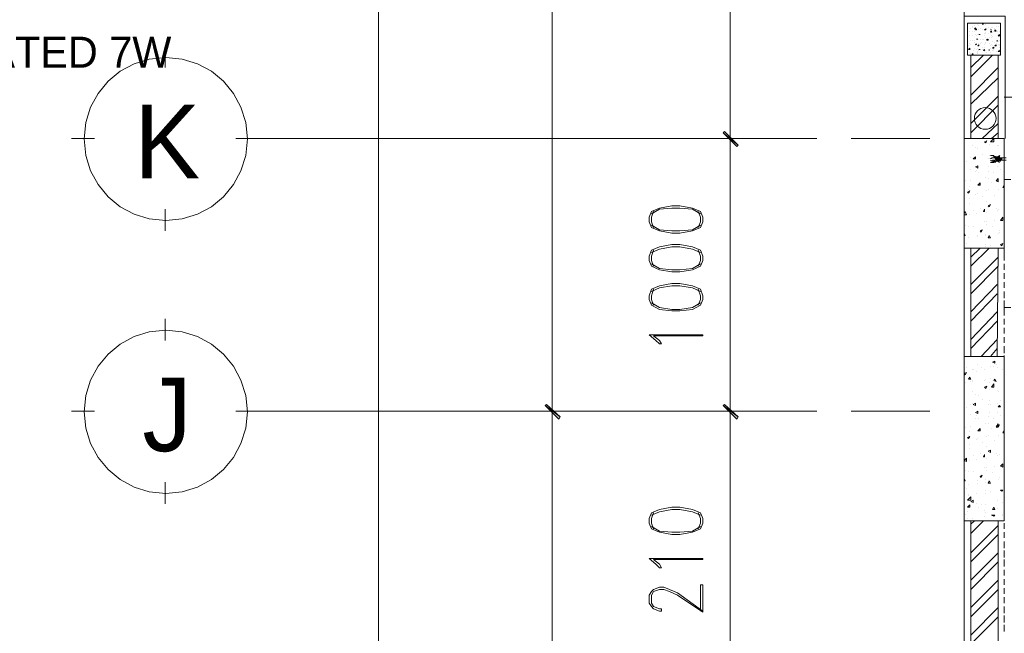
# Model space of a CAD drawing. Header units: millimetres. Extents: x 17 to 403, y 12 to 285.
# Tile 128 of 145: x 204 to 241, y 189 to 212. Entities that reach past the tile are written whole.
import ezdxf

# ---------------------------------------------------------------- set-up
doc = ezdxf.new("R2010")
doc.units = ezdxf.units.MM
for name, color, linetype in [('FILL_000000', 7, 'Continuous'), ('LINE_000000', 7, 'Continuous'), ('TEXT', 7, 'Continuous')]:
    doc.layers.add(name, color=color, linetype=linetype)

msp = doc.modelspace()

# ---------------------------------------------------------------- hatches: boundary and pattern name
at = {"layer": 'FILL_000000'}
h = msp.add_hatch(color=7, dxfattribs=at)
h.dxf.hatch_style = 1
h.paths.add_polyline_path([(231.013, 207.095), (230.463, 207.56), (230.505, 207.603), (231.013, 207.095)])
h = msp.add_hatch(color=7, dxfattribs=at)
h.dxf.hatch_style = 1
h.paths.add_polyline_path([(230.505, 207.603), (230.463, 207.56), (231.013, 207.095), (230.505, 207.603)])
h = msp.add_hatch(color=7, dxfattribs=at)
h.dxf.hatch_style = 1
h.paths.add_polyline_path([(230.971, 207.052), (231.013, 207.095), (230.463, 207.56), (230.971, 207.052)])
h = msp.add_hatch(color=7, dxfattribs=at)
h.dxf.hatch_style = 1
h.paths.add_polyline_path([(230.463, 207.56), (231.013, 207.095), (230.971, 207.052), (230.463, 207.56)])
h = msp.add_hatch(color=7, dxfattribs=at)
h.dxf.hatch_style = 1
h.paths.add_polyline_path([(223.901, 197.485), (223.859, 197.443), (224.409, 197.019), (223.901, 197.485)])
h = msp.add_hatch(color=7, dxfattribs=at)
h.dxf.hatch_style = 1
h.paths.add_polyline_path([(224.409, 197.019), (223.859, 197.443), (223.901, 197.485), (224.409, 197.019)])
h = msp.add_hatch(color=7, dxfattribs=at)
h.dxf.hatch_style = 1
h.paths.add_polyline_path([(223.859, 197.443), (224.409, 197.019), (224.367, 196.935), (223.859, 197.443)])
h = msp.add_hatch(color=7, dxfattribs=at)
h.dxf.hatch_style = 1
h.paths.add_polyline_path([(224.367, 196.935), (224.409, 197.019), (223.859, 197.443), (224.367, 196.935)])
h = msp.add_hatch(color=7, dxfattribs=at)
h.dxf.hatch_style = 1
h.paths.add_polyline_path([(230.505, 197.485), (230.463, 197.443), (231.013, 197.019), (230.505, 197.485)])
h = msp.add_hatch(color=7, dxfattribs=at)
h.dxf.hatch_style = 1
h.paths.add_polyline_path([(231.013, 197.019), (230.463, 197.443), (230.505, 197.485), (231.013, 197.019)])
h = msp.add_hatch(color=7, dxfattribs=at)
h.dxf.hatch_style = 1
h.paths.add_polyline_path([(230.463, 197.443), (231.013, 197.019), (230.971, 196.935), (230.463, 197.443)])
h = msp.add_hatch(color=7, dxfattribs=at)
h.dxf.hatch_style = 1
h.paths.add_polyline_path([(230.971, 196.935), (231.013, 197.019), (230.463, 197.443), (230.971, 196.935)])

# ---------------------------------------------------------------- linework, layer by layer
at = {"layer": 'LINE_000000', "lineweight": 0}
for p, q in [((217.678, 75.819), (217.678, 237.702)), ((224.113, 237.702), (224.113, 197.231)), ((230.717, 207.349), (230.717, 237.702)), ((239.395, 227.711), (239.395, 210.185)), ((239.691, 211.497), (239.691, 211.497)), ((239.776, 211.624), (239.776, 211.624)), ((239.776, 211.54), (239.776, 211.54)), ((239.903, 211.582), (239.903, 211.582)), ((239.945, 211.54), (239.945, 211.54)), ((240.072, 211.582), (240.115, 211.582)), ((240.072, 211.582), (240.072, 211.582)), ((240.072, 211.582), (240.115, 211.582)), ((240.072, 211.582), (240.072, 211.582)), ((240.199, 211.582), (240.199, 211.582)), ((240.411, 211.624), (240.411, 211.624)), ((240.496, 211.624), (240.496, 211.624)), ((240.58, 211.497), (240.58, 211.497)), ((240.665, 211.497), (240.665, 211.497)), ((240.75, 211.497), (240.75, 211.497)), ((239.607, 211.328), (239.607, 211.328)), ((239.607, 211.159), (239.607, 211.159)), ((239.607, 211.159), (239.607, 211.159)), ((239.607, 211.159), (239.607, 211.159)), ((239.649, 211.413), (239.649, 211.413)), ((239.649, 211.413), (239.649, 211.413)), ((239.649, 211.413), (239.649, 211.413)), ((239.691, 211.455), (239.691, 211.455)), ((239.691, 211.328), (239.691, 211.328)), ((239.691, 211.159), (239.691, 211.159)), ((239.776, 211.413), (239.818, 211.455)), ((239.776, 211.413), (239.818, 211.413)), ((239.776, 211.37), (239.776, 211.37)), ((239.776, 211.328), (239.776, 211.328)), ((239.818, 211.413), (239.818, 211.455)), ((239.818, 211.37), (239.861, 211.413)), ((239.818, 211.37), (239.861, 211.37)), ((239.818, 211.37), (239.818, 211.37)), ((239.818, 211.201), (239.818, 211.201)), ((239.861, 211.37), (239.861, 211.413)), ((239.861, 211.159), (239.861, 211.159)), ((239.903, 211.201), (239.903, 211.201)), ((239.945, 211.37), (239.945, 211.37)), ((239.945, 211.37), (239.945, 211.37)), ((239.945, 211.201), (239.988, 211.201)), ((239.945, 211.201), (239.945, 211.201)), ((239.945, 211.201), (239.988, 211.201)), ((239.945, 211.201), (239.945, 211.201)), ((239.988, 211.413), (239.988, 211.413)), ((240.072, 211.37), (240.072, 211.37)), ((240.072, 211.37), (240.072, 211.37)), ((240.157, 211.37), (240.199, 211.413)), ((240.157, 211.37), (240.199, 211.37)), ((240.157, 211.243), (240.157, 211.243)), ((240.157, 211.159), (240.157, 211.159)), ((240.199, 211.37), (240.199, 211.413)), ((240.199, 211.413), (240.199, 211.413)), ((240.199, 211.286), (240.199, 211.286)), ((240.199, 211.243), (240.199, 211.243)), ((240.242, 211.413), (240.242, 211.413)), ((240.284, 211.455), (240.284, 211.455)), ((240.284, 211.243), (240.284, 211.243)), ((240.369, 211.413), (240.369, 211.413)), ((240.369, 211.37), (240.411, 211.37)), ((240.369, 211.37), (240.411, 211.37)), ((240.369, 211.286), (240.411, 211.328)), ((240.369, 211.328), (240.369, 211.328)), ((240.369, 211.286), (240.411, 211.286)), ((240.411, 211.455), (240.411, 211.455)), ((240.411, 211.37), (240.411, 211.37)), ((240.411, 211.286), (240.411, 211.328)), ((240.411, 211.159), (240.411, 211.159)), ((240.453, 211.455), (240.453, 211.455)), ((240.453, 211.286), (240.453, 211.286)), ((240.453, 211.286), (240.453, 211.286)), ((240.453, 211.116), (240.453, 211.116)), ((240.496, 211.328), (240.496, 211.328)), ((240.538, 211.413), (240.538, 211.413)), ((240.538, 211.328), (240.538, 211.37)), ((240.58, 211.328), (240.538, 211.37)), ((240.538, 211.328), (240.58, 211.328)), ((240.623, 211.328), (240.623, 211.328)), ((240.665, 211.159), (240.707, 211.201)), ((240.665, 211.159), (240.707, 211.159)), ((240.665, 211.116), (240.665, 211.116)), ((240.707, 211.328), (240.707, 211.328)), ((240.707, 211.159), (240.707, 211.201)), ((240.707, 211.159), (240.707, 211.159)), ((240.707, 211.116), (240.707, 211.116)), ((240.707, 211.116), (240.707, 211.116)), ((209.762, 209.973), (209.762, 210.778)), ((239.522, 211.074), (239.522, 211.074)), ((239.522, 211.032), (239.522, 211.074)), ((239.564, 210.778), (239.564, 210.778)), ((239.607, 210.862), (239.607, 210.862)), ((239.649, 210.989), (239.649, 210.989)), ((239.649, 210.82), (239.649, 210.82)), ((239.691, 210.989), (239.691, 210.989)), ((239.776, 210.989), (239.776, 210.989)), ((239.776, 210.905), (239.776, 210.905)), ((239.818, 210.82), (239.861, 210.862)), ((239.818, 210.82), (239.861, 210.862)), ((239.818, 210.82), (239.818, 210.82)), ((239.861, 211.032), (239.903, 211.032)), ((239.861, 211.032), (239.903, 211.032)), ((239.861, 210.82), (239.861, 210.82)), ((239.861, 210.82), (239.861, 210.82)), ((239.903, 211.032), (239.903, 211.032)), ((239.903, 210.778), (239.945, 210.82)), ((239.903, 210.778), (239.945, 210.778)), ((239.945, 211.032), (239.945, 211.032)), ((239.945, 210.862), (239.945, 210.862)), ((239.945, 210.778), (239.945, 210.82)), ((239.988, 211.032), (239.988, 211.032)), ((239.988, 210.862), (239.988, 210.862)), ((240.03, 210.905), (240.03, 210.905)), ((240.072, 211.032), (240.072, 211.032)), ((240.115, 211.032), (240.115, 211.032)), ((240.157, 210.82), (240.157, 210.82)), ((240.199, 211.074), (240.199, 211.074)), ((240.199, 210.905), (240.199, 210.905)), ((240.199, 210.862), (240.199, 210.862)), ((240.242, 210.989), (240.242, 211.032)), ((240.284, 210.989), (240.242, 211.032)), ((240.242, 210.989), (240.284, 211.032)), ((240.242, 210.989), (240.284, 210.989)), ((240.242, 210.989), (240.284, 210.989)), ((240.284, 210.989), (240.284, 211.032)), ((240.326, 211.074), (240.326, 211.074)), ((240.326, 210.862), (240.326, 210.862)), ((240.369, 210.778), (240.369, 210.778)), ((240.411, 211.074), (240.411, 211.074)), ((240.411, 210.82), (240.411, 210.82)), ((240.453, 210.947), (240.453, 210.947)), ((240.453, 210.778), (240.453, 210.778)), ((240.538, 210.905), (240.538, 210.905)), ((240.538, 210.778), (240.58, 210.82)), ((240.538, 210.778), (240.58, 210.778)), ((240.58, 210.862), (240.58, 210.862)), ((240.58, 210.778), (240.58, 210.82)), ((240.623, 210.947), (240.623, 210.989)), ((240.623, 210.947), (240.623, 210.989)), ((240.623, 210.947), (240.623, 210.947)), ((240.665, 210.947), (240.665, 210.947)), ((240.665, 210.82), (240.665, 210.82)), ((240.707, 210.989), (240.707, 210.989)), ((240.707, 210.82), (240.707, 210.82)), ((240.707, 210.778), (240.707, 210.778)), ((239.564, 210.651), (239.607, 210.693)), ((239.564, 210.651), (239.607, 210.651)), ((239.607, 210.651), (239.607, 210.693)), ((239.607, 210.524), (239.607, 210.524)), ((239.649, 210.651), (239.649, 210.651)), ((239.649, 210.651), (239.649, 210.651)), ((239.649, 210.481), (239.649, 210.481)), ((239.649, 209.973), (240.115, 210.439)), ((239.649, 209.635), (240.453, 210.439)), ((239.691, 210.481), (239.734, 210.481)), ((239.691, 210.481), (239.691, 210.439)), ((239.691, 210.439), (239.734, 210.481)), ((239.734, 210.608), (239.734, 210.608)), ((239.734, 210.439), (239.734, 210.439)), ((239.776, 210.693), (239.776, 210.693)), ((239.861, 210.651), (239.861, 210.651)), ((239.903, 210.693), (239.903, 210.693)), ((239.903, 210.566), (239.903, 210.566)), ((239.903, 210.524), (239.903, 210.524)), ((239.903, 210.481), (239.903, 210.481)), ((239.945, 210.651), (239.945, 210.651)), ((239.945, 210.651), (239.988, 210.651)), ((239.988, 210.651), (239.945, 210.651)), ((239.945, 210.608), (239.945, 210.608)), ((240.072, 210.735), (240.072, 210.735)), ((240.072, 210.651), (240.072, 210.651)), ((240.115, 210.608), (240.157, 210.651)), ((240.115, 210.608), (240.157, 210.608)), ((240.157, 210.735), (240.157, 210.735)), ((240.157, 210.608), (240.157, 210.651)), ((240.157, 210.566), (240.157, 210.566)), ((240.199, 210.608), (240.199, 210.608)), ((240.199, 210.608), (240.199, 210.608)), ((240.242, 210.524), (240.242, 210.524)), ((240.326, 210.608), (240.326, 210.651)), ((240.326, 210.608), (240.326, 210.651)), ((240.326, 210.608), (240.326, 210.608)), ((240.369, 210.693), (240.369, 210.693)), ((240.369, 210.524), (240.369, 210.524)), ((240.369, 210.439), (240.369, 210.439)), ((240.453, 210.693), (240.496, 210.735)), ((240.453, 210.693), (240.496, 210.693)), ((240.453, 210.608), (240.453, 210.608)), ((240.453, 210.439), (240.453, 210.439)), ((240.453, 210.439), (240.453, 210.439)), ((240.496, 210.693), (240.496, 210.735)), ((240.496, 210.735), (240.496, 210.735)), ((240.496, 210.651), (240.496, 210.651)), ((240.496, 210.608), (240.496, 210.608)), ((240.58, 210.566), (240.58, 210.566)), ((240.665, 210.566), (240.707, 210.608)), ((240.665, 210.566), (240.707, 210.566)), ((240.707, 210.735), (240.707, 210.735)), ((240.707, 210.651), (240.707, 210.651)), ((240.707, 210.566), (240.707, 210.608)), ((240.707, 210.481), (240.707, 210.481)), ((240.707, 210.481), (240.707, 210.481)), ((239.649, 208.957), (240.665, 209.973)), ((239.649, 208.619), (240.665, 209.592)), ((239.649, 207.899), (240.665, 208.915)), ((239.649, 207.56), (240.665, 208.576)), ((240.877, 208.873), (308.695, 208.873)), ((240.072, 207.349), (240.665, 207.899)), ((240.411, 207.349), (240.665, 207.56)), ((207.137, 207.349), (206.29, 207.349)), ((212.386, 207.349), (213.191, 207.349)), ((232.283, 207.349), (212.767, 207.349)), ((233.934, 207.349), (229.955, 207.349)), ((233.934, 207.349), (229.955, 207.349)), ((230.717, 197.231), (230.717, 207.349)), ((238.125, 207.349), (235.204, 207.349)), ((239.395, 207.264), (239.395, 204.343)), ((239.691, 207.095), (239.691, 207.095)), ((240.157, 207.222), (240.242, 207.264)), ((240.157, 207.222), (240.199, 207.179)), ((240.199, 207.179), (240.242, 207.264)), ((240.326, 207.137), (240.326, 207.137)), ((240.369, 207.222), (240.496, 207.349)), ((240.623, 207.095), (240.623, 207.095)), ((240.665, 207.095), (240.665, 207.095)), ((239.395, 206.798), (239.395, 206.798)), ((239.818, 207.01), (239.818, 207.01)), ((239.903, 206.968), (239.903, 206.968)), ((240.072, 206.756), (240.072, 206.756)), ((239.48, 206.502), (239.48, 206.502)), ((239.649, 206.629), (239.649, 206.629)), ((239.649, 206.629), (239.649, 206.629)), ((239.734, 206.587), (239.818, 206.671)), ((239.734, 206.587), (239.818, 206.587)), ((239.818, 206.587), (239.818, 206.671)), ((240.284, 206.587), (240.284, 206.587)), ((240.326, 206.714), (240.326, 206.714)), ((240.326, 206.587), (240.326, 206.587)), ((240.538, 206.629), (240.453, 206.629)), ((240.538, 206.629), (240.453, 206.629)), ((240.58, 206.544), (240.453, 206.544)), ((240.58, 206.544), (240.453, 206.544)), ((240.538, 206.629), (240.58, 206.544)), ((240.538, 206.629), (240.58, 206.544)), ((240.538, 206.629), (240.538, 206.629)), ((240.538, 206.629), (240.538, 206.629)), ((240.538, 206.629), (240.58, 206.629)), ((240.538, 206.629), (240.58, 206.544)), ((240.538, 206.629), (240.58, 206.544)), ((240.538, 206.629), (240.538, 206.629)), ((240.538, 206.629), (240.538, 206.629)), ((240.538, 206.629), (240.58, 206.629)), ((240.58, 206.629), (240.58, 206.544)), ((240.58, 206.629), (240.58, 206.629)), ((240.58, 206.629), (240.58, 206.629)), ((240.58, 206.629), (240.58, 206.629)), ((240.58, 206.629), (240.623, 206.544)), ((240.58, 206.629), (240.58, 206.629)), ((240.58, 206.629), (240.623, 206.629)), ((240.58, 206.629), (240.58, 206.544)), ((240.58, 206.629), (240.58, 206.629)), ((240.58, 206.629), (240.58, 206.629)), ((240.58, 206.629), (240.58, 206.629)), ((240.58, 206.629), (240.623, 206.544)), ((240.58, 206.629), (240.58, 206.629)), ((240.58, 206.629), (240.623, 206.629)), ((240.58, 206.544), (240.58, 206.544)), ((240.58, 206.544), (240.58, 206.544)), ((240.58, 206.544), (240.58, 206.544)), ((240.58, 206.544), (240.58, 206.544)), ((240.58, 206.544), (240.58, 206.544)), ((240.623, 206.544), (240.58, 206.544)), ((240.58, 206.544), (240.58, 206.544)), ((240.58, 206.544), (240.58, 206.544)), ((240.58, 206.544), (240.58, 206.544)), ((240.58, 206.544), (240.58, 206.544)), ((240.58, 206.544), (240.58, 206.544)), ((240.623, 206.544), (240.58, 206.544)), ((240.623, 206.629), (240.665, 206.544)), ((240.623, 206.629), (240.665, 206.544)), ((240.623, 206.629), (240.623, 206.544)), ((240.623, 206.629), (240.623, 206.629)), ((240.623, 206.629), (240.623, 206.629)), ((240.623, 206.629), (240.623, 206.629)), ((240.623, 206.629), (240.623, 206.629)), ((240.623, 206.629), (240.665, 206.629)), ((240.623, 206.629), (240.623, 206.629)), ((240.623, 206.629), (240.665, 206.544)), ((240.623, 206.629), (240.665, 206.544)), ((240.623, 206.629), (240.623, 206.544)), ((240.623, 206.629), (240.623, 206.629)), ((240.623, 206.629), (240.623, 206.629)), ((240.623, 206.629), (240.623, 206.629)), ((240.623, 206.629), (240.623, 206.629)), ((240.623, 206.629), (240.665, 206.629)), ((240.623, 206.544), (240.623, 206.544)), ((240.623, 206.544), (240.623, 206.544)), ((240.623, 206.544), (240.623, 206.544)), ((240.665, 206.544), (240.623, 206.544)), ((240.623, 206.544), (240.623, 206.544)), ((240.623, 206.544), (240.623, 206.544)), ((240.623, 206.544), (240.623, 206.544)), ((240.665, 206.544), (240.623, 206.544)), ((240.665, 206.629), (240.707, 206.629)), ((240.665, 206.629), (240.665, 206.629)), ((240.665, 206.629), (240.665, 206.629)), ((240.665, 206.629), (240.665, 206.629)), ((240.665, 206.629), (240.707, 206.544)), ((240.665, 206.629), (240.665, 206.544)), ((240.665, 206.629), (240.665, 206.629)), ((240.665, 206.629), (240.707, 206.629)), ((240.665, 206.629), (240.665, 206.629)), ((240.665, 206.629), (240.665, 206.629)), ((240.665, 206.629), (240.665, 206.629)), ((240.665, 206.629), (240.707, 206.544)), ((240.665, 206.629), (240.665, 206.544)), ((240.665, 206.629), (240.665, 206.629)), ((240.665, 206.502), (240.707, 206.587)), ((240.665, 206.544), (240.665, 206.544)), ((240.707, 206.544), (240.665, 206.544)), ((240.665, 206.544), (240.665, 206.544)), ((240.665, 206.544), (240.665, 206.544)), ((240.665, 206.544), (240.665, 206.544)), ((240.665, 206.544), (240.665, 206.544)), ((240.665, 206.544), (240.665, 206.544)), ((240.707, 206.544), (240.665, 206.544)), ((240.665, 206.544), (240.665, 206.544)), ((240.665, 206.544), (240.665, 206.544)), ((240.665, 206.544), (240.665, 206.544)), ((240.665, 206.544), (240.665, 206.544)), ((240.665, 206.502), (240.75, 206.502)), ((240.707, 206.629), (240.75, 206.544)), ((240.707, 206.629), (240.707, 206.544)), ((240.707, 206.629), (240.75, 206.629)), ((240.707, 206.629), (240.707, 206.544)), ((240.707, 206.629), (240.707, 206.629)), ((240.707, 206.629), (240.707, 206.629)), ((240.707, 206.629), (240.707, 206.629)), ((240.707, 206.629), (240.707, 206.629)), ((240.707, 206.629), (240.75, 206.544)), ((240.707, 206.629), (240.707, 206.544)), ((240.707, 206.629), (240.75, 206.629)), ((240.707, 206.629), (240.707, 206.544)), ((240.707, 206.629), (240.707, 206.629)), ((240.707, 206.629), (240.707, 206.629)), ((240.707, 206.629), (240.707, 206.629)), ((240.707, 206.629), (240.707, 206.629)), ((240.75, 206.502), (240.707, 206.587)), ((240.707, 206.544), (240.707, 206.544)), ((240.707, 206.544), (240.707, 206.544)), ((240.707, 206.544), (240.707, 206.544)), ((240.707, 206.544), (240.707, 206.544)), ((240.75, 206.544), (240.707, 206.544)), ((240.707, 206.544), (240.707, 206.544)), ((240.707, 206.544), (240.707, 206.544)), ((240.707, 206.544), (240.707, 206.544)), ((240.707, 206.544), (240.707, 206.544)), ((240.75, 206.544), (240.707, 206.544)), ((240.75, 206.714), (240.75, 206.714)), ((240.75, 206.629), (240.792, 206.544)), ((240.75, 206.629), (240.792, 206.544)), ((240.75, 206.629), (240.75, 206.544)), ((240.75, 206.629), (240.75, 206.629)), ((240.75, 206.629), (240.75, 206.629)), ((240.75, 206.629), (240.75, 206.629)), ((240.75, 206.629), (240.75, 206.629)), ((240.75, 206.629), (240.75, 206.629)), ((240.75, 206.629), (240.792, 206.629)), ((240.75, 206.629), (240.792, 206.544)), ((240.75, 206.629), (240.792, 206.544)), ((240.75, 206.629), (240.75, 206.544)), ((240.75, 206.629), (240.75, 206.629)), ((240.75, 206.629), (240.75, 206.629)), ((240.75, 206.629), (240.75, 206.629)), ((240.75, 206.629), (240.75, 206.629)), ((240.75, 206.629), (240.75, 206.629)), ((240.75, 206.629), (240.792, 206.629)), ((240.75, 206.544), (240.75, 206.544)), ((240.75, 206.544), (240.75, 206.544)), ((240.75, 206.544), (240.75, 206.544)), ((240.75, 206.544), (240.75, 206.544)), ((240.792, 206.544), (240.75, 206.544)), ((240.75, 206.544), (240.75, 206.544)), ((240.75, 206.544), (240.75, 206.544)), ((240.75, 206.544), (240.75, 206.544)), ((240.75, 206.544), (240.75, 206.544)), ((240.792, 206.544), (240.75, 206.544)), ((240.792, 206.629), (240.792, 206.587)), ((240.792, 206.629), (240.792, 206.629)), ((240.792, 206.629), (240.792, 206.629)), ((240.792, 206.629), (240.792, 206.587)), ((240.792, 206.629), (240.792, 206.629)), ((240.792, 206.629), (240.792, 206.629)), ((240.792, 206.544), (240.792, 206.544)), ((240.792, 206.544), (240.792, 206.544)), ((240.792, 206.544), (240.792, 206.544)), ((240.792, 206.544), (240.792, 206.544)), ((240.792, 206.544), (240.792, 206.544)), ((240.792, 206.544), (240.792, 206.544)), ((239.649, 206.206), (239.649, 206.206)), ((239.818, 206.29), (239.903, 206.333)), ((239.818, 206.29), (239.903, 206.248)), ((239.818, 206.121), (239.818, 206.121)), ((239.861, 206.163), (239.861, 206.163)), ((239.903, 206.248), (239.903, 206.333)), ((239.945, 206.079), (239.945, 206.079)), ((240.284, 206.29), (240.284, 206.29)), ((240.284, 206.121), (240.284, 206.121)), ((240.496, 206.079), (240.496, 206.079)), ((240.623, 206.29), (240.623, 206.29)), ((240.75, 206.206), (240.75, 206.206)), ((239.437, 205.782), (239.437, 205.782)), ((239.649, 205.782), (239.649, 205.782)), ((239.903, 205.613), (239.988, 205.698)), ((239.988, 205.613), (239.988, 205.698)), ((240.199, 205.909), (240.199, 205.909)), ((240.284, 205.867), (240.284, 205.867)), ((240.411, 205.698), (240.411, 205.698)), ((240.58, 205.782), (240.665, 205.867)), ((240.58, 205.782), (240.665, 205.825)), ((240.58, 205.782), (240.665, 205.74)), ((240.58, 205.782), (240.665, 205.74)), ((240.665, 205.74), (240.665, 205.867)), ((240.665, 205.74), (240.665, 205.825)), ((240.877, 205.825), (240.877, 205.571)), ((241.131, 205.825), (240.877, 205.825)), ((239.522, 205.359), (239.607, 205.401)), ((239.522, 205.359), (239.564, 205.317)), ((239.564, 205.444), (239.564, 205.444)), ((239.564, 205.317), (239.607, 205.401)), ((239.607, 205.571), (239.607, 205.571)), ((239.607, 205.359), (239.607, 205.359)), ((239.818, 205.274), (239.818, 205.274)), ((239.903, 205.613), (239.988, 205.613)), ((239.903, 205.317), (239.903, 205.317)), ((239.945, 205.613), (239.945, 205.613)), ((240.242, 205.401), (240.242, 205.401)), ((240.284, 205.444), (240.284, 205.444)), ((240.665, 205.444), (240.665, 205.444)), ((240.834, 205.528), (240.877, 205.613)), ((240.834, 205.528), (240.877, 205.528)), ((240.877, 205.444), (240.877, 205.232)), ((239.607, 205.105), (239.607, 205.105)), ((239.607, 204.936), (239.607, 204.936)), ((240.072, 205.19), (240.072, 205.19)), ((240.242, 205.02), (240.242, 205.02)), ((240.538, 205.232), (240.538, 205.232)), ((240.877, 205.105), (240.877, 204.893)), ((209.762, 203.92), (209.762, 204.724)), ((239.395, 204.555), (239.437, 204.639)), ((239.48, 204.512), (239.437, 204.639)), ((239.734, 204.682), (239.734, 204.682)), ((239.861, 204.555), (239.861, 204.555)), ((239.988, 204.766), (239.988, 204.766)), ((240.115, 204.639), (240.157, 204.724)), ((240.115, 204.639), (240.157, 204.639)), ((240.157, 204.639), (240.157, 204.724)), ((240.242, 204.597), (240.242, 204.597)), ((240.284, 204.851), (240.369, 204.893)), ((240.284, 204.851), (240.326, 204.809)), ((240.326, 204.809), (240.369, 204.893)), ((240.58, 204.766), (240.58, 204.766)), ((240.623, 204.682), (240.623, 204.682)), ((240.665, 204.724), (240.665, 204.724)), ((240.877, 204.809), (240.877, 204.809)), ((240.877, 204.766), (240.877, 204.555)), ((239.395, 204.512), (239.48, 204.512)), ((239.395, 204.174), (239.395, 204.174)), ((239.607, 204.512), (239.607, 204.512)), ((240.157, 204.258), (240.157, 204.258)), ((240.242, 204.258), (240.242, 204.258)), ((240.242, 204.174), (240.242, 204.174)), ((240.538, 204.301), (240.538, 204.301)), ((240.75, 204.301), (240.834, 204.428)), ((240.75, 204.301), (240.834, 204.301)), ((240.834, 204.301), (240.834, 204.428)), ((240.877, 202.946), (240.877, 204.47)), ((240.877, 204.428), (240.877, 204.216)), ((240.877, 204.258), (240.877, 204.258)), ((239.395, 203.793), (239.395, 203.835)), ((239.437, 203.75), (239.395, 203.835)), ((239.437, 204.131), (239.437, 204.131)), ((239.564, 204.089), (239.564, 204.089)), ((239.734, 204.089), (239.734, 204.089)), ((239.988, 203.92), (240.072, 203.962)), ((239.988, 203.92), (240.03, 203.877)), ((240.03, 203.877), (240.072, 203.962)), ((240.03, 203.92), (240.03, 203.92)), ((240.453, 204.089), (240.453, 204.089)), ((240.665, 203.835), (240.665, 203.835)), ((240.707, 203.92), (240.707, 203.92)), ((240.707, 203.877), (240.707, 203.877)), ((240.877, 204.089), (240.877, 203.835)), ((240.877, 203.835), (240.877, 203.835)), ((239.395, 203.75), (239.437, 203.75)), ((239.48, 203.454), (239.48, 203.454)), ((239.564, 203.666), (239.564, 203.666)), ((239.903, 203.75), (239.903, 203.75)), ((239.903, 203.708), (239.903, 203.708)), ((240.199, 203.793), (240.199, 203.793)), ((240.199, 203.75), (240.199, 203.75)), ((240.284, 203.666), (240.326, 203.75)), ((240.284, 203.666), (240.369, 203.666)), ((240.369, 203.666), (240.326, 203.75)), ((240.75, 203.412), (240.834, 203.454)), ((240.792, 203.369), (240.834, 203.454)), ((240.877, 203.75), (240.877, 203.496)), ((239.395, 78.317), (239.395, 203.285)), ((239.649, 202.946), (239.988, 203.285)), ((239.649, 202.607), (240.326, 203.285)), ((239.861, 203.285), (239.861, 203.285)), ((240.199, 203.412), (240.199, 203.412)), ((240.199, 203.327), (240.199, 203.327)), ((240.369, 203.369), (240.369, 203.369)), ((240.75, 203.412), (240.792, 203.369)), ((240.877, 203.412), (240.877, 203.158)), ((240.877, 203.412), (240.877, 203.412)), ((240.877, 203.412), (240.877, 203.412)), ((239.649, 201.93), (240.665, 202.946)), ((240.877, 203.031), (240.877, 202.819)), ((239.649, 201.591), (240.665, 202.607)), ((240.877, 202.692), (240.877, 202.48)), ((240.877, 202.353), (240.877, 202.142)), ((240.877, 202.015), (240.877, 201.803)), ((239.649, 200.914), (240.623, 201.93)), ((240.877, 201.676), (240.877, 201.422)), ((239.395, 201.422), (239.395, 183.938)), ((239.649, 200.575), (240.623, 201.591)), ((239.649, 199.898), (240.623, 200.914)), ((209.762, 199.856), (209.762, 200.66)), ((239.649, 199.559), (240.623, 200.575)), ((240.877, 200.448), (240.877, 200.66)), ((240.877, 200.11), (240.877, 200.321)), ((240.03, 199.263), (240.623, 199.898)), ((240.877, 199.771), (240.877, 199.983)), ((240.369, 199.263), (240.623, 199.559)), ((240.877, 199.39), (240.877, 199.644)), ((239.734, 199.263), (239.734, 199.263)), ((240.453, 199.051), (240.538, 199.094)), ((240.453, 199.051), (240.538, 199.009)), ((240.538, 199.009), (240.538, 199.094)), ((240.877, 199.051), (240.877, 199.305)), ((239.48, 198.84), (239.48, 198.84)), ((239.691, 198.797), (239.691, 198.797)), ((239.734, 198.797), (239.734, 198.797)), ((239.861, 198.713), (239.861, 198.713)), ((239.903, 198.967), (239.903, 198.967)), ((240.03, 198.84), (240.03, 198.84)), ((240.157, 198.797), (240.157, 198.797)), ((240.369, 198.882), (240.369, 198.882)), ((240.496, 198.882), (240.496, 198.882)), ((240.58, 198.967), (240.58, 198.967)), ((240.623, 198.84), (240.623, 198.84)), ((240.834, 198.797), (240.834, 198.797)), ((240.877, 198.713), (240.877, 198.967)), ((239.395, 198.628), (239.48, 198.67)), ((239.395, 198.628), (239.437, 198.586)), ((239.437, 198.586), (239.48, 198.67)), ((239.564, 198.416), (239.607, 198.501)), ((239.564, 198.416), (239.649, 198.416)), ((239.649, 198.416), (239.607, 198.501)), ((239.649, 198.332), (239.649, 198.332)), ((239.691, 198.374), (239.691, 198.374)), ((239.691, 198.332), (239.691, 198.332)), ((240.157, 198.374), (240.157, 198.374)), ((240.199, 198.416), (240.199, 198.416)), ((240.369, 198.459), (240.369, 198.459)), ((240.496, 198.374), (240.538, 198.416)), ((240.496, 198.374), (240.58, 198.332)), ((240.58, 198.332), (240.538, 198.416)), ((240.877, 198.374), (240.877, 198.586)), ((239.437, 198.289), (239.437, 198.289)), ((240.157, 198.12), (240.242, 198.162)), ((240.157, 198.12), (240.199, 198.078)), ((240.199, 198.078), (240.242, 198.162)), ((240.326, 198.289), (240.326, 198.289)), ((240.326, 198.035), (240.326, 198.035)), ((240.411, 198.12), (240.496, 198.247)), ((240.623, 197.993), (240.623, 197.993)), ((240.877, 198.035), (240.877, 198.247)), ((239.395, 197.654), (239.395, 197.654)), ((239.691, 197.951), (239.691, 197.951)), ((239.818, 197.866), (239.818, 197.866)), ((239.945, 197.824), (239.945, 197.824)), ((240.072, 197.654), (240.072, 197.654)), ((240.326, 197.612), (240.326, 197.612)), ((240.665, 197.951), (240.665, 197.951)), ((240.75, 197.612), (240.75, 197.612)), ((240.877, 197.697), (240.877, 197.908)), ((207.137, 197.231), (206.29, 197.231)), ((212.386, 197.231), (213.191, 197.231)), ((232.283, 197.231), (212.767, 197.231)), ((228.981, 197.231), (223.351, 197.231)), ((228.981, 197.231), (223.351, 197.231)), ((224.113, 197.231), (224.113, 137.287)), ((233.934, 197.231), (229.955, 197.231)), ((233.934, 197.231), (229.955, 197.231)), ((230.717, 197.231), (230.717, 184.997)), ((238.125, 197.231), (235.204, 197.231)), ((239.48, 197.358), (239.48, 197.358)), ((239.649, 197.485), (239.649, 197.485)), ((239.691, 197.527), (239.691, 197.527)), ((239.734, 197.485), (239.818, 197.527)), ((239.734, 197.485), (239.818, 197.443)), ((239.818, 197.443), (239.818, 197.527)), ((239.818, 197.189), (239.903, 197.231)), ((239.903, 197.146), (239.903, 197.231)), ((240.284, 197.485), (240.284, 197.485)), ((240.369, 197.485), (240.369, 197.485)), ((240.623, 197.527), (240.623, 197.527)), ((240.665, 197.4), (240.707, 197.443)), ((240.665, 197.4), (240.75, 197.4)), ((240.75, 197.4), (240.707, 197.443)), ((240.877, 197.358), (240.877, 197.57)), ((240.877, 196.977), (240.877, 197.231)), ((239.649, 197.104), (239.649, 197.104)), ((239.818, 197.189), (239.903, 197.146)), ((239.818, 196.977), (239.818, 196.977)), ((239.861, 197.062), (239.861, 197.062)), ((239.945, 196.977), (239.945, 196.977)), ((240.284, 197.019), (240.284, 197.019)), ((240.326, 197.189), (240.326, 197.189)), ((240.496, 196.977), (240.496, 196.977)), ((240.623, 197.189), (240.623, 197.189)), ((240.75, 197.062), (240.75, 197.062)), ((240.877, 196.638), (240.877, 196.892)), ((239.437, 196.638), (239.437, 196.638)), ((239.649, 196.681), (239.649, 196.681)), ((239.903, 196.511), (239.988, 196.596)), ((239.903, 196.511), (239.988, 196.511)), ((239.945, 196.511), (239.945, 196.511)), ((239.988, 196.511), (239.988, 196.596)), ((240.199, 196.765), (240.199, 196.765)), ((240.284, 196.765), (240.284, 196.765)), ((240.411, 196.596), (240.411, 196.596)), ((240.58, 196.638), (240.665, 196.765)), ((240.58, 196.681), (240.707, 196.723)), ((240.58, 196.681), (240.665, 196.638)), ((240.58, 196.638), (240.665, 196.638)), ((240.665, 196.638), (240.665, 196.765)), ((240.665, 196.638), (240.707, 196.723)), ((240.834, 196.427), (240.877, 196.511)), ((240.877, 196.3), (240.877, 196.554)), ((239.522, 196.257), (239.607, 196.3)), ((239.522, 196.257), (239.564, 196.215)), ((239.564, 196.342), (239.564, 196.342)), ((239.564, 196.215), (239.607, 196.3)), ((239.607, 196.469), (239.607, 196.469)), ((239.607, 196.257), (239.607, 196.257)), ((239.861, 196.173), (239.861, 196.173)), ((239.903, 196.215), (239.903, 196.215)), ((240.242, 196.3), (240.242, 196.3)), ((240.284, 196.342), (240.284, 196.342)), ((240.538, 196.13), (240.538, 196.13)), ((240.665, 196.342), (240.665, 196.342)), ((240.834, 196.427), (240.877, 196.427)), ((240.877, 195.961), (240.877, 196.173)), ((239.607, 196.003), (239.607, 196.003)), ((239.607, 195.834), (239.607, 195.834)), ((240.072, 196.088), (240.072, 196.088)), ((240.242, 195.919), (240.242, 195.919)), ((240.284, 195.749), (240.369, 195.792)), ((240.369, 195.707), (240.369, 195.792)), ((240.877, 195.622), (240.877, 195.834)), ((239.395, 195.411), (239.48, 195.495)), ((239.395, 195.411), (239.48, 195.368)), ((239.48, 195.368), (239.48, 195.495)), ((239.607, 195.411), (239.607, 195.411)), ((239.734, 195.58), (239.734, 195.58)), ((239.861, 195.453), (239.861, 195.453)), ((239.988, 195.665), (239.988, 195.665)), ((240.115, 195.538), (240.157, 195.622)), ((240.115, 195.538), (240.157, 195.538)), ((240.157, 195.538), (240.157, 195.622)), ((240.242, 195.495), (240.242, 195.495)), ((240.284, 195.749), (240.369, 195.707)), ((240.58, 195.665), (240.58, 195.665)), ((240.623, 195.58), (240.623, 195.58)), ((240.707, 195.622), (240.707, 195.622)), ((240.877, 195.707), (240.877, 195.707)), ((240.877, 195.284), (240.877, 195.495)), ((239.395, 195.072), (239.395, 195.072)), ((240.157, 195.157), (240.157, 195.157)), ((240.242, 195.157), (240.242, 195.157)), ((240.538, 195.199), (240.538, 195.199)), ((240.75, 195.199), (240.834, 195.284)), ((240.75, 195.199), (240.834, 195.157)), ((240.834, 195.157), (240.834, 195.284)), ((240.877, 194.945), (240.877, 195.157)), ((240.877, 195.157), (240.877, 195.157)), ((239.395, 194.691), (239.395, 194.733)), ((239.437, 194.649), (239.395, 194.733)), ((239.437, 195.03), (239.437, 195.03)), ((239.564, 194.987), (239.564, 194.987)), ((239.734, 194.987), (239.734, 194.987)), ((239.988, 194.818), (240.072, 194.86)), ((239.988, 194.818), (240.03, 194.776)), ((240.03, 194.776), (240.072, 194.86)), ((240.03, 194.818), (240.03, 194.818)), ((240.199, 194.691), (240.199, 194.691)), ((240.242, 195.03), (240.242, 195.03)), ((240.453, 194.945), (240.453, 194.945)), ((240.665, 194.691), (240.665, 194.691)), ((240.707, 194.776), (240.707, 194.776)), ((240.707, 194.776), (240.707, 194.776)), ((240.877, 194.564), (240.877, 194.818)), ((240.877, 194.733), (240.877, 194.733)), ((209.762, 193.802), (209.762, 194.606)), ((239.395, 194.649), (239.437, 194.649)), ((239.48, 194.352), (239.48, 194.352)), ((239.564, 194.522), (239.564, 194.522)), ((239.903, 194.649), (239.903, 194.649)), ((239.903, 194.564), (239.903, 194.564)), ((240.199, 194.606), (240.199, 194.606)), ((240.199, 194.31), (240.199, 194.31)), ((240.284, 194.564), (240.326, 194.649)), ((240.284, 194.564), (240.369, 194.564)), ((240.369, 194.564), (240.326, 194.649)), ((240.75, 194.31), (240.834, 194.31)), ((240.75, 194.31), (240.792, 194.268)), ((240.792, 194.268), (240.834, 194.31)), ((240.877, 194.225), (240.877, 194.479)), ((240.877, 194.31), (240.877, 194.31)), ((239.522, 193.929), (239.649, 194.056)), ((239.564, 194.141), (239.564, 194.141)), ((239.564, 194.098), (239.564, 194.098)), ((239.649, 193.929), (239.649, 194.056)), ((239.861, 194.183), (239.861, 194.183)), ((240.199, 194.183), (240.199, 194.183)), ((240.369, 194.268), (240.369, 194.268)), ((240.877, 194.268), (240.877, 194.268)), ((240.877, 193.887), (240.877, 194.141)), ((239.522, 193.929), (239.649, 193.929)), ((239.522, 193.675), (239.607, 193.76)), ((239.522, 193.675), (239.607, 193.675)), ((239.522, 193.675), (239.522, 193.675)), ((239.522, 193.675), (239.522, 193.675)), ((239.607, 193.675), (239.607, 193.76)), ((239.649, 193.887), (239.734, 193.929)), ((239.649, 193.887), (239.734, 193.844)), ((239.734, 193.844), (239.734, 193.929)), ((239.861, 193.802), (239.861, 193.802)), ((239.945, 193.675), (239.945, 193.675)), ((240.03, 193.76), (240.03, 193.76)), ((240.199, 193.76), (240.199, 193.76)), ((240.453, 193.59), (240.496, 193.675)), ((240.453, 193.59), (240.538, 193.59)), ((240.538, 193.59), (240.496, 193.675)), ((240.623, 193.929), (240.623, 193.929)), ((240.623, 193.633), (240.623, 193.633)), ((240.834, 193.844), (240.834, 193.844)), ((240.834, 193.844), (240.834, 193.844)), ((240.877, 193.548), (240.877, 193.76)), ((239.437, 193.421), (239.437, 193.421)), ((239.522, 193.506), (239.522, 193.506)), ((239.522, 193.252), (239.522, 193.252)), ((239.691, 193.252), (239.691, 193.252)), ((240.157, 193.548), (240.157, 193.548)), ((240.157, 193.336), (240.157, 193.336)), ((240.199, 193.463), (240.199, 193.463)), ((240.411, 193.379), (240.538, 193.379)), ((240.411, 193.379), (240.496, 193.336)), ((240.496, 193.336), (240.538, 193.379)), ((240.496, 193.336), (240.496, 193.336)), ((240.834, 193.421), (240.834, 193.421)), ((240.834, 193.379), (240.834, 193.379)), ((240.877, 193.463), (240.877, 193.463)), ((240.877, 193.209), (240.877, 193.421)), ((239.649, 193.04), (239.776, 193.167)), ((239.649, 192.701), (240.115, 193.167)), ((239.649, 191.982), (240.665, 192.998)), ((240.877, 192.871), (240.877, 193.082)), ((239.649, 191.643), (240.665, 192.659)), ((240.877, 192.532), (240.877, 192.744)), ((240.877, 192.151), (240.877, 192.405)), ((239.649, 190.966), (240.665, 191.982)), ((240.877, 191.812), (240.877, 192.066)), ((239.649, 190.627), (240.665, 191.643)), ((240.877, 191.474), (240.877, 191.728)), ((240.877, 191.135), (240.877, 191.347)), ((239.649, 189.95), (240.665, 190.966)), ((240.877, 190.796), (240.877, 191.008)), ((240.877, 190.458), (240.877, 190.669)), ((239.649, 189.611), (240.665, 190.627)), ((240.877, 190.119), (240.877, 190.331)), ((239.649, 188.934), (240.665, 189.95)), ((240.877, 189.738), (240.877, 189.992)), ((239.649, 188.595), (240.665, 189.611)), ((240.877, 189.399), (240.877, 189.653)), ((240.877, 189.061), (240.877, 189.315))]:
    msp.add_line(p, q, dxfattribs=at)
for points in [[(240.919, 207.349), (240.919, 211.878), (239.395, 211.878), (239.395, 207.349)], [(240.496, 207.349), (240.496, 207.222), (240.369, 207.222)], [(240.961, 206.544), (240.75, 206.544), (240.707, 206.502), (240.707, 206.544), (240.707, 206.502), (240.665, 206.502), (240.623, 206.502), (240.58, 206.502), (240.538, 206.46), (240.538, 206.502), (240.496, 206.502), (240.496, 206.46), (240.453, 206.46), (240.369, 206.46), (240.411, 206.46), (240.75, 206.544), (240.792, 206.544), (240.792, 206.629), (240.792, 206.629), (240.75, 206.629), (240.411, 206.714), (240.369, 206.714), (240.453, 206.714), (240.496, 206.714), (240.496, 206.671), (240.538, 206.671), (240.58, 206.671), (240.623, 206.671), (240.665, 206.671), (240.707, 206.671), (240.707, 206.629), (240.75, 206.629), (240.961, 206.629)], [(240.961, 206.544), (240.75, 206.544), (240.707, 206.502), (240.707, 206.544), (240.707, 206.502), (240.665, 206.502), (240.623, 206.502), (240.58, 206.502), (240.538, 206.46), (240.538, 206.502), (240.496, 206.502), (240.496, 206.46), (240.453, 206.46), (240.369, 206.46), (240.411, 206.46), (240.75, 206.544), (240.792, 206.544), (240.792, 206.629), (240.792, 206.629), (240.75, 206.629), (240.411, 206.714), (240.369, 206.714), (240.453, 206.714), (240.496, 206.714), (240.496, 206.671), (240.538, 206.671), (240.58, 206.671), (240.623, 206.671), (240.665, 206.671), (240.707, 206.671), (240.707, 206.629), (240.75, 206.629), (240.961, 206.629)], [(240.468, 206.629), (240.456, 206.628), (240.445, 206.626), (240.433, 206.623), (240.422, 206.619), (240.411, 206.615), (240.4, 206.609), (240.39, 206.603), (240.381, 206.595)], [(240.468, 206.629), (240.456, 206.628), (240.445, 206.626), (240.433, 206.623), (240.422, 206.619), (240.411, 206.615), (240.4, 206.609), (240.39, 206.603), (240.381, 206.595)], [(240.381, 206.536), (240.39, 206.528), (240.4, 206.522), (240.411, 206.516), (240.422, 206.512), (240.433, 206.508), (240.445, 206.505), (240.456, 206.503), (240.468, 206.502)], [(240.381, 206.536), (240.39, 206.528), (240.4, 206.522), (240.411, 206.516), (240.422, 206.512), (240.433, 206.508), (240.445, 206.505), (240.456, 206.503), (240.468, 206.502)], [(229.616, 204.555), (229.32, 204.724), (228.854, 204.766), (228.558, 204.766), (228.092, 204.724), (227.796, 204.555)], [(227.88, 204.639), (227.796, 204.428), (227.796, 204.258), (227.88, 204.047)], [(229.531, 204.047), (229.616, 204.258), (229.616, 204.428), (229.531, 204.639)], [(227.796, 204.131), (228.092, 203.962), (228.558, 203.92), (228.854, 203.92), (229.32, 203.962), (229.616, 204.131)], [(229.616, 203.115), (229.32, 203.242), (228.854, 203.327), (228.558, 203.327), (228.092, 203.242), (227.796, 203.115)], [(227.88, 203.2), (227.796, 202.988), (227.796, 202.819), (227.88, 202.607)], [(229.531, 202.607), (229.616, 202.819), (229.616, 202.988), (229.531, 203.2)], [(227.796, 202.692), (228.092, 202.523), (228.558, 202.48), (228.854, 202.48), (229.32, 202.523), (229.616, 202.692)], [(229.616, 201.676), (229.32, 201.803), (228.854, 201.888), (228.558, 201.888), (228.092, 201.803), (227.796, 201.676)], [(227.88, 201.761), (227.796, 201.507), (227.796, 201.38), (227.88, 201.168)], [(229.531, 201.168), (229.616, 201.38), (229.616, 201.507), (229.531, 201.761)], [(227.796, 201.253), (228.092, 201.083), (228.558, 200.999), (228.854, 200.999), (229.32, 201.083), (229.616, 201.253)], [(240.877, 201.337), (240.877, 201.083), (241.131, 201.083)], [(240.877, 200.787), (240.877, 201.083), (241.131, 201.083)], [(228.092, 199.729), (227.965, 199.856), (227.711, 200.067), (229.701, 200.067)], [(228.092, 199.729), (228.177, 199.729), (228.092, 199.856), (227.88, 200.025), (229.701, 200.025), (229.701, 200.067)], [(240.496, 198.247), (240.496, 198.12), (240.411, 198.12)], [(229.616, 193.379), (229.32, 193.506), (228.854, 193.59), (228.558, 193.59), (228.092, 193.506), (227.796, 193.379)], [(227.88, 193.463), (227.796, 193.252), (227.796, 193.082), (227.88, 192.871)], [(229.531, 192.871), (229.616, 193.082), (229.616, 193.252), (229.531, 193.463)], [(227.796, 192.955), (228.092, 192.786), (228.558, 192.744), (228.854, 192.744), (229.32, 192.786), (229.616, 192.955)], [(228.092, 191.431), (227.965, 191.558), (227.711, 191.77), (229.701, 191.77)], [(228.092, 191.431), (228.177, 191.431), (228.092, 191.558), (227.88, 191.728), (229.701, 191.728), (229.701, 191.77)], [(228.177, 189.823), (228.092, 189.823), (227.88, 189.907), (227.796, 189.992), (227.711, 190.119), (227.711, 190.415), (227.796, 190.542), (227.88, 190.627), (228.092, 190.712), (228.261, 190.712), (228.473, 190.627), (228.769, 190.5), (229.701, 189.823)], [(229.616, 189.823), (229.616, 190.796), (229.701, 190.796), (229.701, 189.78)], [(228.177, 189.823), (228.177, 189.907), (228.092, 189.907), (227.88, 189.992), (227.796, 190.119), (227.796, 190.415), (227.88, 190.542), (228.092, 190.627), (228.261, 190.627), (228.473, 190.542), (228.769, 190.415), (229.701, 189.78)]]:
    msp.add_lwpolyline(points, dxfattribs=at)
for points in [[(240.75, 211.624), (239.522, 211.624), (239.522, 210.439), (240.75, 210.439), (240.75, 211.624)], [(240.665, 210.439), (240.665, 207.349), (239.649, 207.349), (239.649, 210.439), (240.665, 210.439)], [(212.81, 207.328), (212.748, 207.938), (212.572, 208.506), (212.293, 209.02), (211.923, 209.468), (211.475, 209.837), (210.961, 210.116), (210.393, 210.293), (209.783, 210.354), (209.173, 210.293), (208.605, 210.116), (208.09, 209.837), (207.643, 209.468), (207.273, 209.02), (206.994, 208.506), (206.817, 207.938), (206.756, 207.328), (206.817, 206.717), (206.994, 206.149), (207.273, 205.635), (207.643, 205.187), (208.09, 204.818), (208.605, 204.539), (209.173, 204.362), (209.783, 204.301), (210.393, 204.362), (210.961, 204.539), (211.475, 204.818), (211.923, 205.187), (212.293, 205.635), (212.572, 206.149), (212.748, 206.717), (212.81, 207.328)], [(240.58, 208.09), (240.572, 208.171), (240.549, 208.246), (240.512, 208.314), (240.463, 208.374), (240.403, 208.423), (240.335, 208.46), (240.259, 208.483), (240.178, 208.492), (240.097, 208.483), (240.022, 208.46), (239.953, 208.423), (239.894, 208.374), (239.845, 208.314), (239.808, 208.246), (239.784, 208.171), (239.776, 208.09), (239.784, 208.008), (239.808, 207.933), (239.845, 207.865), (239.894, 207.805), (239.953, 207.756), (240.022, 207.719), (240.097, 207.696), (240.178, 207.687), (240.259, 207.696), (240.335, 207.719), (240.403, 207.756), (240.463, 207.805), (240.512, 207.865), (240.549, 207.933), (240.572, 208.008), (240.58, 208.09)], [(231.013, 207.095), (230.463, 207.56), (230.505, 207.603), (231.013, 207.095)], [(230.505, 207.603), (230.463, 207.56), (231.013, 207.095), (230.505, 207.603)], [(230.971, 207.052), (231.013, 207.095), (230.463, 207.56), (230.971, 207.052)], [(230.463, 207.56), (231.013, 207.095), (230.971, 207.052), (230.463, 207.56)], [(239.395, 203.285), (240.877, 203.285), (240.877, 207.349), (239.395, 207.349), (239.395, 203.285)], [(240.623, 206.671), (240.707, 206.714), (240.707, 206.671), (240.623, 206.671)], [(240.623, 206.671), (240.707, 206.714), (240.707, 206.671), (240.623, 206.671)], [(240.623, 206.502), (240.707, 206.46), (240.623, 206.502)], [(240.623, 206.502), (240.707, 206.46), (240.623, 206.502)], [(227.711, 204.258), (227.796, 204.047), (228.092, 203.92), (228.558, 203.835), (228.854, 203.835), (229.32, 203.92), (229.616, 204.047), (229.701, 204.258), (229.701, 204.428), (229.616, 204.639), (229.32, 204.766), (228.854, 204.851), (228.558, 204.851), (228.092, 204.766), (227.796, 204.639), (227.711, 204.428), (227.711, 204.258)], [(227.711, 202.819), (227.796, 202.607), (228.092, 202.48), (228.558, 202.396), (228.854, 202.396), (229.32, 202.48), (229.616, 202.607), (229.701, 202.819), (229.701, 202.988), (229.616, 203.2), (229.32, 203.327), (228.854, 203.412), (228.558, 203.412), (228.092, 203.327), (227.796, 203.2), (227.711, 202.988), (227.711, 202.819)], [(239.649, 199.263), (240.623, 199.263), (240.665, 203.285), (239.649, 203.285), (239.649, 199.263)], [(227.711, 201.38), (227.796, 201.168), (228.092, 200.999), (228.558, 200.956), (228.854, 200.956), (229.32, 200.999), (229.616, 201.168), (229.701, 201.38), (229.701, 201.507), (229.616, 201.761), (229.32, 201.888), (228.854, 201.972), (228.558, 201.972), (228.092, 201.888), (227.796, 201.761), (227.711, 201.507), (227.711, 201.38)], [(212.81, 197.21), (212.748, 197.82), (212.572, 198.388), (212.293, 198.902), (211.923, 199.35), (211.475, 199.72), (210.961, 199.999), (210.393, 200.175), (209.783, 200.237), (209.173, 200.175), (208.605, 199.999), (208.09, 199.72), (207.643, 199.35), (207.273, 198.902), (206.994, 198.388), (206.817, 197.82), (206.756, 197.21), (206.817, 196.6), (206.994, 196.032), (207.273, 195.518), (207.643, 195.07), (208.09, 194.7), (208.605, 194.421), (209.173, 194.245), (209.783, 194.183), (210.393, 194.245), (210.961, 194.421), (211.475, 194.7), (211.923, 195.07), (212.293, 195.518), (212.572, 196.032), (212.748, 196.6), (212.81, 197.21)], [(239.395, 193.167), (240.877, 193.167), (240.877, 199.263), (239.395, 199.263), (239.395, 193.167)], [(223.901, 197.485), (223.859, 197.443), (224.409, 197.019), (223.901, 197.485)], [(224.409, 197.019), (223.859, 197.443), (223.901, 197.485), (224.409, 197.019)], [(223.859, 197.443), (224.409, 197.019), (224.367, 196.935), (223.859, 197.443)], [(224.367, 196.935), (224.409, 197.019), (223.859, 197.443), (224.367, 196.935)], [(230.505, 197.485), (230.463, 197.443), (231.013, 197.019), (230.505, 197.485)], [(231.013, 197.019), (230.463, 197.443), (230.505, 197.485), (231.013, 197.019)], [(230.463, 197.443), (231.013, 197.019), (230.971, 196.935), (230.463, 197.443)], [(230.971, 196.935), (231.013, 197.019), (230.463, 197.443), (230.971, 196.935)], [(227.711, 193.082), (227.796, 192.871), (228.092, 192.744), (228.558, 192.659), (228.854, 192.659), (229.32, 192.744), (229.616, 192.871), (229.701, 193.082), (229.701, 193.252), (229.616, 193.463), (229.32, 193.59), (228.854, 193.675), (228.558, 193.675), (228.092, 193.59), (227.796, 193.463), (227.711, 193.252), (227.711, 193.082)], [(239.649, 180.721), (240.665, 180.721), (240.665, 193.167), (239.649, 193.167), (239.649, 180.721)]]:
    msp.add_lwpolyline(points, close=True, dxfattribs=at)

# ---------------------------------------------------------------- texts
at = {"layer": 'TEXT'}
for s, height, p in [(':DOWNLIGHT LED INTEGRATED 7W', 1.14767, (183.727, 209.973)), ('K', 2.731, (208.619, 205.867)), ('J', 2.731, (208.915, 195.749))]:
    msp.add_text(s, height=height, dxfattribs=at).set_placement(p)

doc.saveas('drawing.dxf')
